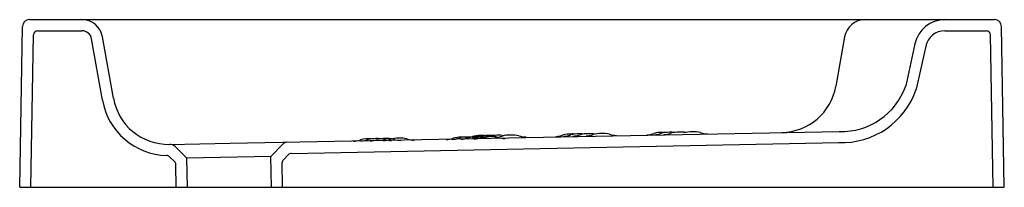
# Model space of a CAD drawing. Header units: millimetres. Extents: x -0.704 to 0, y 0 to 0.12.
import ezdxf

# ---------------------------------------------------------------- set-up
doc = ezdxf.new("R2010")
doc.units = ezdxf.units.MM
doc.layers.add('BLOCKS', color=3, linetype='Continuous')

msp = doc.modelspace()

# ---------------------------------------------------------------- linework, layer by layer
at = {"layer": 'BLOCKS'}
for p, q in [((-0.69718, 0.12), (-0.00701, 0.12)), ((-0.70419, 0), (-0.70218, 0.11509)), ((0, 0), (-0.00201, 0.11509)), ((-0.69619, -0.00014), (-0.69428, 0.10905)), ((-0.69128, 0.112), (-0.65968, 0.112)), ((-0.64505, 0.06232), (-0.65279, 0.10622)), ((-0.63717, 0.06371), (-0.64491, 0.1076)), ((-0.11428, 0.1076), (-0.12052, 0.07223)), ((-0.04254, 0.112), (-0.0129, 0.112)), ((-0.008, -0.00014), (-0.0099, 0.10905)), ((-0.06405, 0.10264), (-0.07051, 0.07268)), ((-0.05623, 0.10095), (-0.06294, 0.07009)), ((-0.55372, 0.03142), (-0.11814, 0.03989)), ((-0.59708, 0.03066), (-0.55372, 0.03142)), ((-0.58454, 0.02088), (-0.59322, 0.02926)), ((-0.52454, 0.02193), (-0.51616, 0.03061)), ((-0.51003, 0.02418), (-0.11801, 0.0319)), ((-0.59337, 0.01829), (-0.59704, 0.02183)), ((-0.52454, 0.02193), (-0.58454, 0.02088)), ((-0.52416, 0), (-0.52454, 0.02193)), ((-0.51562, 0.01965), (-0.51213, 0.02326)), ((-0.59217, -0.00014), (-0.59245, 0.01618)), ((-0.58417, 0), (-0.58454, 0.02088)), ((-0.51616, 0.00014), (-0.51647, 0.01751)), ((-0.70419, 0), (0, 0))]:
    msp.add_line(p, q, dxfattribs=at)
for centre, radius, start, end in [((-0.69718, 0.115), 0.005, 90, 179), ((-0.65968, 0.105), 0.015, 10, 90), ((-0.09951, 0.105), 0.015, 90, 170), ((-0.04254, 0.098), 0.022, 90, 167.82041), ((-0.00701, 0.115), 0.005, 1, 90), ((-0.69128, 0.109), 0.003, 90, 179), ((-0.65968, 0.105), 0.007, 10, 90), ((-0.04254, 0.098), 0.014, 90, 167.82041), ((-0.0129, 0.109), 0.003, 1, 90), ((-0.15991, 0.07917), 0.04, 271, 350), ((-0.11642, 0.08838), 0.04852, 267.96359, 341.1198), ((-0.59777, 0.07066), 0.04, 190.00503, 270.99497), ((-0.11642, 0.08838), 0.05652, 267.96359, 341.1198), ((-0.59777, 0.07066), 0.048, 190.00503, 268.48478), ((-0.38877, 0.01479), 0.02102, 88.82014, 104.67795), ((-0.38472, 0.01472), 0.02116, 88.82204, 104.64827), ((-0.38884, 0.04934), 0.01504, 271.02631, 291.12737), ((-0.38718, 0.01477), 0.02107, 87.66325, 93.16051), ((-0.38588, 0.05022), 0.015, 271, 291.17165), ((-0.38311, 0.01469), 0.02121, 84.17009, 93.15828), ((-0.37808, 0.0149), 0.02109, 88.82118, 104.6618), ((-0.37515, 0.01599), 0.02094, 88.81912, 104.69414), ((-0.38054, 0.05037), 0.01505, 271.03408, 291.13322), ((-0.37941, 0.04946), 0.015, 271, 291.09098), ((-0.37636, 0.0146), 0.02143, 80.55997, 93.15509), ((-0.36979, 0.01604), 0.02098, 88.81962, 104.68612), ((-0.37356, 0.01596), 0.02099, 85.85545, 93.16172), ((-0.36857, 0.01451), 0.02166, 88.82827, 104.54982), ((-0.37385, 0.05048), 0.01504, 271.02931, 291.12436), ((-0.3682, 0.01602), 0.02103, 84.02249, 93.16113), ((-0.36309, 0.01604), 0.02109, 88.82118, 104.6618), ((-0.36693, 0.01448), 0.02171, 77.4708, 93.15112), ((-0.36449, 0.0506), 0.015, 271.00001, 291.13263), ((-0.36137, 0.01573), 0.02143, 80.68139, 93.15509), ((-0.35732, 0.04985), 0.015, 250.90902, 271), ((-0.35371, 0.01601), 0.02128, 88.82356, 104.62425), ((-0.35194, 0.01561), 0.02171, 77.4708, 93.15112), ((-0.34233, 0.05098), 0.015, 250.90902, 271), ((-0.32089, 0.05136), 0.015, 271, 291.17165), ((-0.31016, 0.01712), 0.02094, 88.81912, 104.69414), ((-0.3155, 0.05145), 0.015, 271, 291.14602), ((-0.30474, 0.01699), 0.02116, 88.82204, 104.64827), ((-0.30857, 0.0171), 0.02099, 85.78286, 93.16172), ((-0.30879, 0.05157), 0.015, 271, 291.12213), ((-0.30321, 0.01715), 0.02103, 83.91943, 93.16113), ((-0.298, 0.01689), 0.02138, 88.8248, 104.6053), ((-0.29943, 0.05173), 0.015, 271, 291.09098), ((-0.29638, 0.01687), 0.02143, 80.55997, 93.15509), ((-0.28859, 0.01678), 0.02166, 88.82827, 104.54982), ((-0.28711, 0.01712), 0.02133, 77.39568, 93.15651), ((-0.27754, 0.05211), 0.015, 250.86737, 270.99999), ((-0.25589, 0.05249), 0.015, 271, 291.17165), ((-0.24517, 0.01825), 0.02094, 88.81912, 104.69414), ((-0.25055, 0.0526), 0.01501, 271.0082, 291.1591), ((-0.23981, 0.01831), 0.02098, 88.81962, 104.68612), ((-0.24358, 0.01823), 0.02099, 85.85545, 93.16172), ((-0.2438, 0.0527), 0.015, 271, 291.12213), ((-0.23814, 0.0181), 0.02121, 84.0674, 93.15828), ((-0.23301, 0.01803), 0.02138, 88.8248, 104.6053), ((-0.23139, 0.018), 0.02143, 80.68139, 93.15509), ((-0.22373, 0.01828), 0.02128, 88.82356, 104.62425), ((-0.22196, 0.01788), 0.02171, 77.4708, 93.15112), ((-0.21235, 0.05325), 0.015, 250.90902, 271), ((-0.59669, 0.02567), 0.005, 46, 91), ((-0.51256, 0.02714), 0.005, 91, 136), ((-0.46586, 0.04795), 0.015, 271, 291.17165), ((-0.45513, 0.01372), 0.02094, 83.58856, 104.69414), ((-0.46047, 0.04805), 0.015, 271, 291.14602), ((-0.44971, 0.01358), 0.02116, 88.82204, 104.64827), ((-0.45383, 0.0482), 0.01504, 271.0255, 291.12817), ((-0.4481, 0.01356), 0.02121, 77.37145, 93.15828), ((-0.44307, 0.01377), 0.02109, 88.82118, 104.6618), ((-0.44447, 0.04833), 0.015, 271.00001, 291.13263), ((-0.43855, 0.04843), 0.015, 250.85395, 271), ((-0.44147, 0.01374), 0.02115, 77.35773, 93.15929), ((-0.43369, 0.01374), 0.02128, 88.82356, 104.62425), ((-0.4319, 0.04866), 0.01511, 250.92371, 270.92261), ((-0.43192, 0.01334), 0.02171, 77.4708, 93.15112), ((-0.42231, 0.04871), 0.015, 250.90902, 271), ((-0.39951, 0.04911), 0.015, 271, 291.16259), ((-0.39548, 0.04918), 0.015, 271, 291.14602), ((-0.59912, 0.01967), 0.003, 46, 88.48478), ((-0.50997, 0.02118), 0.003, 91, 136), ((-0.59545, 0.01613), 0.003, 1, 46), ((-0.51347, 0.01756), 0.003, 136, 181)]:
    msp.add_arc(centre, radius, start, end, dxfattribs=at)

doc.saveas('drawing.dxf')
